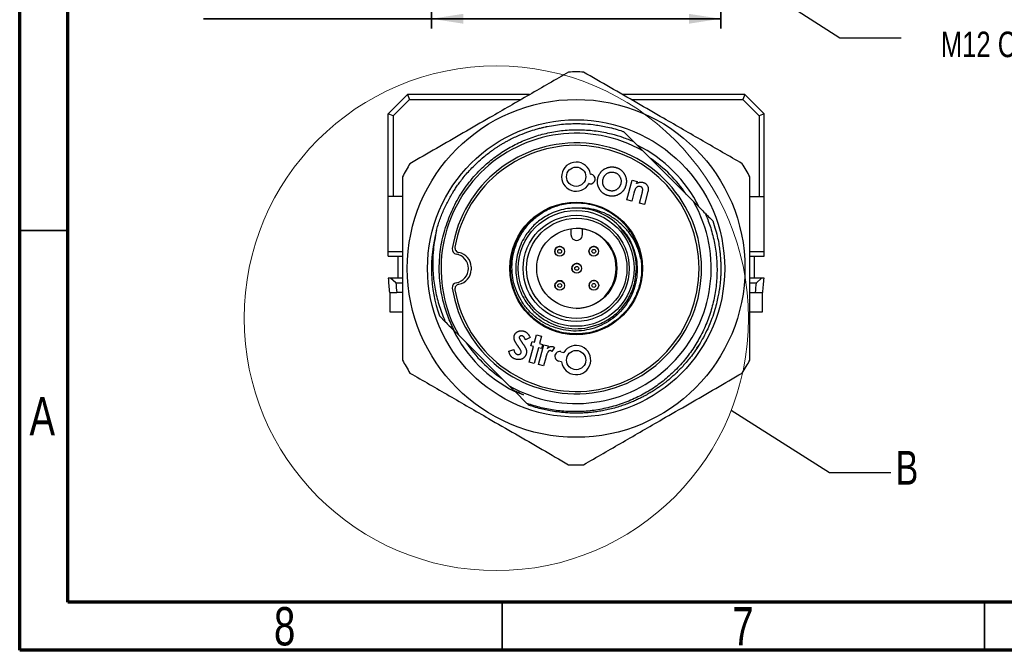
# Model space of a CAD drawing. Header units: millimetres. Extents: x 15 to 415, y 5 to 292.
# Tile 1 of 34: x 15 to 117, y 5 to 70. Entities that reach past the tile are written whole.
import ezdxf

# ---------------------------------------------------------------- set-up
doc = ezdxf.new("R2010")
doc.units = ezdxf.units.MM
doc.layers.add('THICCC', color=7, linetype='Continuous', lineweight=35)
doc.styles.add('SLDTEXTSTYLE0', font='TXT', dxfattribs={"width": 0.75})
doc.styles.add('SLDTEXTSTYLE4', font='TXT', dxfattribs={"width": 0.694444})
doc.styles.add('SLDTEXTSTYLE5', font='TXT', dxfattribs={"width": 0.7})
doc.dimstyles.new('SLDDIMSTYLE0', dxfattribs={"dimtxt": 2.645833, "dimasz": 3.302, "dimexe": 0, "dimexo": 0.0625, "dimgap": 0.661458, "dimtad": 1, "dimrnd": 1e-09, "dimzin": 12, "dimdsep": 46, "dimtxsty": 'SLDTEXTSTYLE0', "dimsah": 1, "dimcen": 0.09, "dimadec": 0, "dimazin": 3, "dimtfac": 1, "dimtofl": 0, "dimtmove": 0, "dimatfit": 3, "dimfxl": 1, "dimfrac": 2, "dimtolj": 1, "dimtzin": 12, "dimarcsym": 0})
doc.dimstyles.new('SLDDIMSTYLE6', dxfattribs={"dimtxt": 0.18, "dimasz": 3.302, "dimexe": 0, "dimexo": 0.0625, "dimgap": 0, "dimtad": 0, "dimtih": 1, "dimtoh": 1, "dimdec": 0, "dimrnd": 1e-09, "dimzin": 0, "dimdsep": 46, "dimtxsty": 'Standard', "dimsah": 1, "dimcen": 0.09, "dimadec": 0, "dimazin": 0, "dimtfac": 3.302, "dimtdec": 0, "dimtofl": 0, "dimtmove": 0, "dimatfit": 3, "dimfxl": 1, "dimfrac": 2, "dimtolj": 1, "dimtzin": 0, "dimarcsym": 0})
doc.dimstyles.new('SLDDIMSTYLE9', dxfattribs={"dimtxt": 0.18, "dimasz": 3.302, "dimexe": 0, "dimexo": 0.0625, "dimgap": 0, "dimtad": 0, "dimtih": 1, "dimtoh": 1, "dimdec": 0, "dimrnd": 1e-09, "dimzin": 0, "dimdsep": 46, "dimtxsty": 'Standard', "dimblk1": 'NONE', "dimblk2": 'NONE', "dimsah": 1, "dimcen": 0.09, "dimadec": 0, "dimazin": 0, "dimtfac": 3.302, "dimtdec": 0, "dimtofl": 0, "dimtmove": 0, "dimatfit": 3, "dimldrblk": 'NONE', "dimfxl": 1, "dimfrac": 2, "dimtolj": 1, "dimtzin": 0, "dimarcsym": 0})

# ---------------------------------------------------------------- blocks, each defined once
blk = doc.blocks.new('_D_8')
at = {"layer": 'THICCC'}
for p, q in [((57.67, 92.07), (57.67, 69.42)), ((87.67, 92.75), (87.67, 69.42)), ((57.67, 70.42), (34.04, 70.42)), ((57.67, 70.42), (87.67, 70.42))]:
    blk.add_line(p, q, dxfattribs=at)
for points in [[(57.67, 70.42), (60.98, 69.91), (60.98, 70.93)], [(87.67, 70.42), (84.37, 70.93), (84.37, 69.91)]]:
    blk.add_solid(points, dxfattribs=at)
at = {"layer": 'THICCC', "insert": (34.04, 73.83), "char_height": 2.646, "attachment_point": 1, "style": 'SLDTEXTSTYLE4'}
blk.add_mtext('M30 x 1.5', dxfattribs=at)
blk = doc.blocks.new('SW_NOTE_0_1')
at = {"layer": 'THICCC', "color": 0, "attachment_point": 2}
for s, insert, char_height, style in [('M12 CONNECTOR', (15.61, 0.66), 2.6458, 'SLDTEXTSTYLE0'), ('5 PIN', (16.4, -3.86), 2.646, 'SLDTEXTSTYLE5')]:
    blk.add_mtext(s, dxfattribs=dict(at, insert=insert, char_height=char_height, style=style))
blk = doc.blocks.new('_None')

msp = doc.modelspace()

# ---------------------------------------------------------------- linework, layer by layer
at = {"color": 7, "linetype": 'Continuous', "lineweight": 70}
for p, q in [((15, 5), (15, 292)), ((20, 10), (20, 287)), ((410, 10), (20, 10)), ((415, 5), (15, 5))]:
    msp.add_line(p, q, dxfattribs=at)
at = {"color": 7, "linetype": 'Continuous', "lineweight": 25}
for p, q in [((53.199, 60.562), (55.199, 62.562)), ((55.199, 62.562), (55.406, 62.062)), ((67.85, 62.562), (55.199, 62.562)), ((90.148, 62.562), (77.497, 62.562)), ((90.148, 62.562), (89.941, 62.062)), ((92.148, 60.562), (90.148, 62.562)), ((55.406, 62.062), (53.699, 60.355)), ((55.406, 62.062), (66.984, 62.062)), ((78.363, 62.062), (89.941, 62.062)), ((89.941, 62.062), (91.648, 60.355)), ((53.199, 51.996), (53.199, 60.562)), ((53.699, 60.355), (53.199, 60.562)), ((53.699, 60.355), (53.699, 51.996)), ((92.148, 60.562), (91.648, 60.355)), ((91.648, 60.355), (91.648, 51.996)), ((92.148, 51.996), (92.148, 60.562)), ((78.615, 57.712), (79.597, 56.73)), ((79.597, 56.73), (84.842, 51.486)), ((74.16, 54.327), (74.234, 54.315)), ((74.074, 53.328), (74, 53.34)), ((77.92, 51.656), (78.472, 53.718)), ((78.472, 53.718), (78.987, 53.58)), ((78.987, 53.58), (78.931, 53.369)), ((78.657, 52.346), (78.435, 51.518)), ((79.236, 51.303), (79.478, 52.207)), ((80.113, 52.529), (79.748, 51.166)), ((53.699, 51.996), (53.199, 51.996)), ((53.199, 46.312), (53.199, 51.996)), ((54.674, 51.996), (53.699, 51.996)), ((78.435, 51.518), (77.92, 51.656)), ((79.748, 51.166), (79.236, 51.303)), ((90.674, 51.996), (91.648, 51.996)), ((91.648, 51.996), (92.148, 51.996)), ((92.148, 46.312), (92.148, 51.996)), ((72.131, 48.667), (72.132, 48.06)), ((72.131, 48.667), (72.132, 48.06)), ((72.132, 48.06), (72.132, 48.06)), ((73.332, 48.063), (73.331, 48.659)), ((77.972, 47.878), (77.093, 48.981)), ((78.279, 48.368), (78.087, 48.662)), ((72.215, 47.757), (72.215, 47.757)), ((77.221, 47.201), (77.221, 47.201)), ((53.199, 46.312), (54.674, 46.312)), ((53.199, 45.812), (53.199, 46.312)), ((70.538, 46.071), (70.538, 46.071)), ((71.399, 46.579), (71.399, 46.579)), ((74.073, 46.08), (74.073, 46.08)), ((74.935, 46.588), (74.935, 46.588)), ((90.674, 46.312), (92.148, 46.312)), ((92.148, 45.812), (92.148, 46.312)), ((53.199, 45.812), (54.674, 45.812)), ((54.199, 45.812), (54.199, 43.562)), ((90.674, 45.812), (92.148, 45.812)), ((91.148, 43.562), (91.148, 45.812)), ((61.778, 44.715), (61.778, 44.409)), ((72.31, 44.308), (72.31, 44.308)), ((73.172, 44.816), (73.172, 44.816)), ((78.803, 43.342), (78.924, 44.562)), ((53.45, 43.562), (53.199, 43.562)), ((53.984, 43.062), (53.45, 43.562)), ((54.674, 43.562), (53.45, 43.562)), ((53.984, 43.062), (54.674, 43.062)), ((71.408, 43.043), (71.408, 43.043)), ((74.944, 43.052), (74.944, 43.052)), ((91.898, 43.562), (90.674, 43.562)), ((90.674, 43.062), (91.363, 43.062)), ((91.898, 43.562), (91.363, 43.062)), ((92.148, 43.562), (91.898, 43.562)), ((53.334, 42.062), (54.091, 42.062)), ((53.349, 42.062), (53.349, 40.062)), ((54.674, 42.062), (54.091, 42.062)), ((68.26, 41.922), (68.26, 41.922)), ((70.547, 42.536), (70.547, 42.536)), ((74.082, 42.545), (74.082, 42.545)), ((90.674, 42.062), (91.256, 42.062)), ((91.256, 42.062), (92.013, 42.062)), ((91.998, 40.062), (91.998, 42.062)), ((53.349, 40.062), (54.672, 40.062)), ((90.684, 40.062), (91.998, 40.062)), ((58.504, 39.639), (59.137, 39.007)), ((69.302, 39.299), (69.404, 39.235)), ((73.893, 38.432), (75.065, 38.788)), ((60.041, 38.102), (60.506, 37.638)), ((60.506, 37.638), (65.75, 32.394)), ((67.901, 37.412), (67.415, 37.171)), ((67.986, 36.54), (68.105, 36.985)), ((68.105, 36.985), (68.371, 36.914)), ((68.371, 36.914), (68.574, 37.674)), ((68.574, 37.674), (69.089, 37.536)), ((69.089, 37.536), (68.886, 36.776)), ((68.886, 36.776), (69.193, 36.694)), ((65.697, 35.994), (66.214, 36.144)), ((67.819, 34.853), (68.252, 36.469)), ((68.252, 36.469), (67.986, 36.54)), ((68.767, 36.331), (68.334, 34.715)), ((69.074, 36.248), (68.767, 36.331)), ((68.788, 34.593), (69.34, 36.654)), ((69.193, 36.694), (69.074, 36.248)), ((69.34, 36.654), (69.783, 36.536)), ((69.783, 36.536), (69.714, 36.276)), ((70.447, 36.358), (70.166, 35.956)), ((71.077, 35.935), (71.394, 35.864)), ((68.334, 34.715), (67.819, 34.853)), ((69.525, 35.289), (69.301, 34.456)), ((69.55, 35.39), (69.525, 35.289)), ((71.174, 34.888), (70.856, 34.96)), ((69.301, 34.456), (68.788, 34.593)), ((66.214, 31.929), (66.305, 31.839)), ((66.305, 31.839), (67.577, 30.567)), ((66.305, 31.839), (67.212, 31.467)), ((67.621, 30.522), (67.751, 30.393))]:
    msp.add_line(p, q, dxfattribs=at)
at = {"color": 7, "linetype": 'Continuous', "lineweight": 35}
for p, q in [((20, 48.5), (15, 48.5)), ((65, 10), (65, 5)), ((115, 10), (115, 5))]:
    msp.add_line(p, q, dxfattribs=at)
at = {"color": 7, "linetype": 'Continuous', "lineweight": 25, "flags": 128}
msp.add_lwpolyline([(72.132, 48.06), (72.178, 47.831), (72.215, 47.757)], dxfattribs=at)
at = {"color": 7, "linetype": 'Continuous', "lineweight": 18}
msp.add_circle((64.404, 39.396), 26.143, dxfattribs=at)
at = {"color": 7, "linetype": 'Continuous', "lineweight": 25}
for centre, radius in [((72.674, 44.562), 17.5), ((72.674, 44.562), 15.4), ((72.674, 54.062), 1), ((72.674, 44.562), 6.875), ((72.674, 44.562), 6), ((72.674, 44.562), 5.5), ((72.741, 44.562), 5.2), ((72.741, 44.562), 4.15), ((70.969, 46.325), 0.5), ((70.969, 46.325), 0.2), ((74.504, 46.334), 0.5), ((74.504, 46.334), 0.2), ((72.741, 44.562), 0.5), ((72.741, 44.562), 0.2), ((70.977, 42.79), 0.5), ((70.977, 42.79), 0.2), ((74.513, 42.798), 0.5), ((74.513, 42.798), 0.2), ((72.674, 35.062), 1)]:
    msp.add_circle(centre, radius, dxfattribs=at)
for centre, radius, start, end in [((72.674, 44.562), 20.35, 87.80738, 92.19262), ((72.674, 44.562), 14, 60.35889, 209.64111), ((72.674, 44.562), 13, 189.08723, 170.91277), ((72.674, 44.562), 12.75, 189.9896, 170.0104), ((72.674, 44.562), 14.25, 26.46428, 63.6366), ((72.674, 44.562), 20.35, 147.80738, 152.19262), ((72.674, 54.062), 1.51, 10.12068, 331.44643), ((72.674, 44.562), 13.75, 34.0575, 55.9425), ((72.674, 44.562), 20.35, 27.80738, 32.19262), ((74.154, 53.822), 0.5, 260.78355, 80.78355), ((72.674, 44.562), 14, 240.35889, 29.64111), ((72.674, 44.562), 6.25, 45, 90), ((72.674, 44.562), 15, 164.82837, 199.15807), ((72.732, 48.062), 0.6, 180.14307, 0.14311), ((72.674, 44.562), 4.15, 270, 89.56043), ((60.33, 46.536), 0.5, 170.91277, 260.7914), ((60.609, 46.687), 0.5, 170.0104, 260.45219), ((60.01, 44.562), 1.5, 279.2086, 80.7914), ((60.278, 44.715), 1.5, 0, 80.45219), ((70.969, 46.325), 0.5, 135.14308, 210.50427), ((70.969, 46.325), 0.5, 30.50427, 135.14308), ((74.504, 46.334), 0.5, 135.14308, 210.50427), ((74.504, 46.334), 0.5, 30.50427, 135.14308), ((72.741, 44.562), 0.5, 135.14308, 210.50427), ((72.741, 44.562), 0.5, 30.50427, 135.14308), ((60.278, 44.409), 1.5, 279.54781, 0), ((72.674, 44.562), 19.5, 182.93953, 187.36589), ((72.674, 44.562), 18.75, 184.58857, 187.66226), ((60.33, 42.588), 0.5, 99.2086, 189.08723), ((60.609, 42.437), 0.5, 99.54781, 189.9896), ((70.977, 42.79), 0.5, 135.14308, 210.50427), ((70.977, 42.79), 0.5, 30.50427, 135.14308), ((74.513, 42.798), 0.5, 135.14308, 210.50427), ((74.513, 42.798), 0.5, 30.50427, 135.14308), ((72.674, 44.562), 18.75, 352.33774, 355.41143), ((72.674, 44.562), 19.5, 352.63411, 357.06047), ((72.674, 44.562), 14.25, 206.73311, 243.27926), ((72.674, 44.562), 13.75, 214.0575, 235.9425), ((70.967, 35.448), 0.5, 77.25877, 257.25877), ((72.674, 35.062), 1.51, 186.5959, 147.92165), ((80.935, 39.209), 5.157, 325.54253, 328.6166), ((72.674, 44.562), 20.35, 207.80738, 212.19262), ((72.674, 44.562), 20.35, 327.80738, 332.19262), ((72.674, 44.562), 20.35, 267.80738, 272.19262)]:
    msp.add_arc(centre, radius, start, end, dxfattribs=at)
for points, knots in [([(71.895, 64.897), (70.54, 64.115), (67.831, 62.55), (64.181, 60.443), (60.971, 58.59), (58.205, 56.993), (56.37, 55.933), (55.452, 55.404)], [0, 0, 0, 0, 0.2479533, 0.4958454, 0.6638497, 0.8319511, 1, 1, 1, 1]), ([(89.895, 55.404), (88.54, 56.186), (85.831, 57.75), (82.181, 59.858), (78.971, 61.711), (76.205, 63.307), (74.37, 64.367), (73.452, 64.897)], [0, 0, 0, 0, 0.2479533, 0.4958454, 0.6638497, 0.8319511, 1, 1, 1, 1]), ([(58.196, 48.488), (58.251, 48.679), (58.359, 49.062), (58.551, 49.627), (58.763, 50.185), (58.998, 50.734), (59.254, 51.273), (59.532, 51.802), (59.801, 52.267), (60.063, 52.689), (60.326, 53.083), (60.634, 53.514), (60.991, 53.977), (61.403, 54.468), (61.874, 54.981), (62.452, 55.551), (63.167, 56.181), (63.809, 56.67), (64.291, 57.002), (64.561, 57.18), (64.842, 57.357), (65.135, 57.531), (65.44, 57.704), (66.003, 58.006), (66.78, 58.37), (67.718, 58.729), (68.439, 58.956), (68.958, 59.096), (69.297, 59.178), (69.512, 59.225), (69.622, 59.248), (69.659, 59.256), (69.67, 59.258), (69.674, 59.259), (69.676, 59.259), (69.677, 59.259), (69.677, 59.259), (69.677, 59.259), (69.677, 59.26), (69.677, 59.26), (69.966, 59.318), (70.532, 59.416), (71.362, 59.512), (72.121, 59.557), (72.781, 59.565), (73.541, 59.544), (74.525, 59.464), (75.848, 59.246), (76.896, 58.969), (77.497, 58.765), (77.596, 58.731)], [0, 0, 0, 0, 0.0242576, 0.0485152, 0.07277282, 0.09703044, 0.12128807, 0.14554571, 0.16980336, 0.18682121, 0.20609241, 0.22761691, 0.25139464, 0.27742551, 0.30570944, 0.33624633, 0.37638868, 0.42181935, 0.43459481, 0.44773322, 0.46123458, 0.47509889, 0.48932614, 0.50391634, 0.55304995, 0.59384403, 0.62629666, 0.64516171, 0.659333, 0.66881032, 0.67206725, 0.67303394, 0.673369, 0.67349895, 0.67355274, 0.67357575, 0.67358575, 0.67359013, 0.67359205, 0.67359289, 0.67359355, 0.7095588, 0.74351238, 0.7754542, 0.80224618, 0.82391348, 0.86816415, 0.92258939, 0.9871854, 1, 1, 1, 1]), ([(59.579, 50.024), (59.854, 50.631), (60.406, 51.852), (61.555, 53.514), (62.817, 54.909), (64.144, 56.036), (65.469, 56.931), (66.888, 57.676), (68.388, 58.256), (69.946, 58.667), (71.54, 58.902), (73.15, 58.953), (74.756, 58.827), (76.207, 58.547), (77.496, 58.171), (78.242, 57.865), (78.615, 57.712)], [0, 0, 0, 0, 0.0872674, 0.1754268, 0.2635877, 0.3332512, 0.4031334, 0.472797, 0.542996, 0.6134189, 0.6836179, 0.7537986, 0.8242016, 0.8943853, 0.9471926, 1, 1, 1, 1]), ([(77.596, 58.731), (77.829, 58.498), (78.153, 58.174), (78.48, 57.847), (78.572, 57.756)], [0, 0, 0, 0, 0.7189802, 1, 1, 1, 1]), ([(74.934, 53.951), (74.936, 53.957), (74.945, 53.989), (74.959, 54.034), (74.976, 54.084), (74.994, 54.134), (75.02, 54.196), (75.055, 54.268), (75.107, 54.361), (75.166, 54.451), (75.232, 54.534), (75.285, 54.594), (75.359, 54.671), (75.44, 54.741), (75.526, 54.805), (75.593, 54.849), (75.685, 54.903), (75.782, 54.949), (75.869, 54.983), (75.932, 55.004), (75.983, 55.02), (76.035, 55.033), (76.086, 55.045), (76.152, 55.058), (76.231, 55.068), (76.338, 55.077), (76.445, 55.078), (76.551, 55.068), (76.629, 55.058), (76.705, 55.043), (76.755, 55.031), (76.779, 55.025)], [0, 0, 0, 0, 0.0084257, 0.0421311, 0.058984, 0.0758369, 0.1095514, 0.1432652, 0.1769835, 0.2444648, 0.278187, 0.3119007, 0.3456127, 0.4131304, 0.4468407, 0.4805572, 0.5142749, 0.581785, 0.6154968, 0.6323501, 0.6660647, 0.6829171, 0.6997698, 0.7334859, 0.7672004, 0.800915, 0.8684157, 0.902134, 0.9358466, 0.967887, 1, 1, 1, 1]), ([(75.466, 53.798), (75.468, 53.805), (75.478, 53.837), (75.491, 53.881), (75.51, 53.932), (75.53, 53.981), (75.559, 54.041), (75.599, 54.111), (75.658, 54.196), (75.726, 54.271), (75.802, 54.337), (75.882, 54.396), (75.969, 54.446), (76.061, 54.485), (76.132, 54.509), (76.205, 54.527), (76.302, 54.541), (76.398, 54.545), (76.518, 54.534), (76.588, 54.518), (76.635, 54.507)], [0, 0, 0, 0, 0.0130918, 0.0654658, 0.0916538, 0.1178423, 0.1702524, 0.222657, 0.2750717, 0.3732587, 0.422217, 0.4711769, 0.5692853, 0.6182422, 0.6672015, 0.7161738, 0.7651328, 0.8589575, 0.9057471, 1, 1, 1, 1]), ([(76.635, 54.507), (76.641, 54.505), (76.673, 54.495), (76.752, 54.471), (76.843, 54.428), (76.926, 54.377), (77.005, 54.318), (77.075, 54.25), (77.136, 54.173), (77.192, 54.093), (77.239, 54.007), (77.276, 53.917), (77.307, 53.824), (77.327, 53.729), (77.335, 53.631), (77.335, 53.541), (77.328, 53.455), (77.312, 53.373), (77.302, 53.332), (77.297, 53.312)], [0, 0, 0, 0, 0.0131441, 0.0657325, 0.1623946, 0.2105973, 0.2588061, 0.3551372, 0.4031748, 0.4512006, 0.5474102, 0.5954445, 0.6434709, 0.739747, 0.7877865, 0.8358191, 0.9173281, 0.9586034, 1, 1, 1, 1]), ([(76.779, 55.025), (76.786, 55.023), (76.818, 55.013), (76.875, 54.996), (76.951, 54.969), (77.024, 54.938), (77.096, 54.902), (77.166, 54.863), (77.233, 54.82), (77.287, 54.781), (77.34, 54.739), (77.39, 54.695), (77.447, 54.639), (77.501, 54.58), (77.552, 54.518), (77.591, 54.464), (77.628, 54.409), (77.664, 54.353), (77.704, 54.283), (77.74, 54.212), (77.773, 54.139), (77.802, 54.064), (77.826, 53.988), (77.843, 53.923), (77.858, 53.858), (77.869, 53.793), (77.879, 53.713), (77.884, 53.633), (77.884, 53.553), (77.881, 53.486), (77.875, 53.42), (77.867, 53.354), (77.851, 53.264), (77.836, 53.202), (77.827, 53.166)], [0, 0, 0, 0, 0.0084283, 0.0421431, 0.0758688, 0.1095978, 0.1433243, 0.1770494, 0.2107742, 0.2445032, 0.2613621, 0.2950904, 0.3288144, 0.3625405, 0.396268, 0.4299917, 0.4468493, 0.4805708, 0.5142925, 0.5480157, 0.5817408, 0.6154661, 0.6491916, 0.6829175, 0.6997757, 0.7335016, 0.7672275, 0.8009542, 0.8346812, 0.8684054, 0.8852632, 0.9189881, 0.9527159, 1, 1, 1, 1]), ([(54.674, 54.055), (54.674, 52.491), (54.674, 49.362), (54.674, 45.147), (54.674, 41.441), (54.674, 38.248), (54.674, 36.128), (54.674, 35.069)], [0, 0, 0, 0, 0.24795333, 0.49584542, 0.66384967, 0.83195105, 1, 1, 1, 1]), ([(75.999, 52.096), (75.992, 52.098), (75.96, 52.107), (75.903, 52.124), (75.827, 52.15), (75.753, 52.181), (75.681, 52.215), (75.61, 52.253), (75.542, 52.295), (75.476, 52.341), (75.413, 52.39), (75.353, 52.443), (75.296, 52.499), (75.251, 52.549), (75.209, 52.601), (75.169, 52.654), (75.124, 52.72), (75.083, 52.789), (75.045, 52.859), (75.011, 52.932), (74.98, 53.005), (74.957, 53.068), (74.937, 53.132), (74.92, 53.196), (74.903, 53.274), (74.89, 53.354), (74.883, 53.42), (74.879, 53.486), (74.878, 53.553), (74.88, 53.633), (74.887, 53.713), (74.899, 53.793), (74.915, 53.872), (74.928, 53.924), (74.934, 53.951)], [0, 0, 0, 0, 0.0083928, 0.0419653, 0.0755458, 0.1091305, 0.1427132, 0.1762965, 0.2098816, 0.243466, 0.2770493, 0.3106349, 0.3442225, 0.3778082, 0.3945954, 0.4281791, 0.461762, 0.4953436, 0.5289243, 0.5625052, 0.5960867, 0.6296694, 0.6464566, 0.6800398, 0.7136227, 0.7472059, 0.7807898, 0.797577, 0.8311616, 0.8647453, 0.8983282, 0.9319124, 0.9659335, 1, 1, 1, 1]), ([(75.601, 52.978), (75.597, 52.984), (75.578, 53.011), (75.553, 53.05), (75.527, 53.097), (75.503, 53.145), (75.483, 53.194), (75.465, 53.244), (75.45, 53.296), (75.439, 53.348), (75.432, 53.401), (75.428, 53.441), (75.426, 53.494), (75.427, 53.548), (75.431, 53.614), (75.438, 53.667), (75.45, 53.733), (75.46, 53.772), (75.466, 53.798)], [0, 0, 0, 0, 0.0232166, 0.116109, 0.1625588, 0.2090058, 0.3019563, 0.3484012, 0.3948476, 0.4878199, 0.5342658, 0.5807106, 0.6271545, 0.7200945, 0.7665351, 0.8594754, 0.9059185, 1, 1, 1, 1]), ([(77.827, 53.166), (77.825, 53.159), (77.816, 53.127), (77.799, 53.07), (77.772, 52.994), (77.742, 52.92), (77.707, 52.848), (77.669, 52.778), (77.627, 52.709), (77.582, 52.644), (77.532, 52.581), (77.488, 52.53), (77.442, 52.482), (77.394, 52.436), (77.333, 52.384), (77.27, 52.335), (77.204, 52.29), (77.136, 52.248), (77.077, 52.215), (77.018, 52.185), (76.957, 52.157), (76.883, 52.128), (76.807, 52.102), (76.743, 52.084), (76.678, 52.069), (76.612, 52.057), (76.533, 52.047), (76.453, 52.041), (76.386, 52.041), (76.319, 52.043), (76.253, 52.048), (76.173, 52.058), (76.089, 52.074), (76.031, 52.088), (75.999, 52.096)], [0, 0, 0, 0, 0.0084762, 0.0423827, 0.0762984, 0.1102173, 0.1441329, 0.1780491, 0.2119671, 0.2458859, 0.2798051, 0.3137241, 0.3306782, 0.3645961, 0.3985129, 0.43243, 0.4663471, 0.5002622, 0.5341763, 0.5511301, 0.5850463, 0.6189628, 0.6528796, 0.6867991, 0.7037537, 0.7376731, 0.77159, 0.8055089, 0.8394298, 0.8563839, 0.8903001, 0.9242181, 0.9581376, 1, 1, 1, 1]), ([(77.297, 53.312), (77.295, 53.305), (77.286, 53.273), (77.268, 53.216), (77.238, 53.141), (77.203, 53.07), (77.161, 53.001), (77.114, 52.936), (77.046, 52.857), (76.968, 52.788), (76.884, 52.73), (76.818, 52.691), (76.729, 52.646), (76.636, 52.611), (76.54, 52.589), (76.467, 52.579), (76.375, 52.574), (76.264, 52.58), (76.179, 52.6), (76.136, 52.61)], [0, 0, 0, 0, 0.0132369, 0.066195, 0.1191898, 0.1721781, 0.2251705, 0.2781686, 0.3311653, 0.4326531, 0.4832425, 0.5338376, 0.5844264, 0.6818031, 0.7303925, 0.7789652, 0.8275511, 0.9129459, 1, 1, 1, 1]), ([(78.931, 53.369), (78.938, 53.372), (78.968, 53.386), (79.011, 53.405), (79.06, 53.424), (79.11, 53.442), (79.174, 53.463), (79.252, 53.482), (79.331, 53.493), (79.411, 53.496), (79.506, 53.493), (79.573, 53.478), (79.614, 53.469)], [0, 0, 0, 0, 0.0283754, 0.1418859, 0.1986428, 0.2553993, 0.3689417, 0.4825418, 0.596185, 0.7098067, 0.823439, 1, 1, 1, 1]), ([(79.614, 53.469), (79.62, 53.467), (79.652, 53.458), (79.709, 53.439), (79.782, 53.405), (79.851, 53.365), (79.915, 53.316), (79.975, 53.258), (80.03, 53.191), (80.061, 53.14), (80.077, 53.115)], [0, 0, 0, 0, 0.0333727, 0.1669799, 0.3006267, 0.4343522, 0.5680302, 0.7017562, 0.849909, 1, 1, 1, 1]), ([(80.077, 53.115), (80.08, 53.109), (80.096, 53.079), (80.121, 53.025), (80.142, 52.947), (80.153, 52.867), (80.154, 52.787), (80.149, 52.707), (80.136, 52.621), (80.121, 52.562), (80.113, 52.529)], [0, 0, 0, 0, 0.0332012, 0.1662111, 0.2993676, 0.4324159, 0.5654434, 0.6983462, 0.8312734, 1, 1, 1, 1]), ([(90.674, 35.069), (90.674, 36.633), (90.674, 39.761), (90.674, 43.976), (90.674, 47.682), (90.674, 50.876), (90.674, 52.996), (90.674, 54.055)], [0, 0, 0, 0, 0.2479533, 0.4958454, 0.6638497, 0.8319511, 1, 1, 1, 1]), ([(76.136, 52.61), (76.13, 52.612), (76.098, 52.621), (76.04, 52.639), (75.967, 52.67), (75.896, 52.707), (75.828, 52.751), (75.764, 52.799), (75.685, 52.872), (75.635, 52.935), (75.601, 52.978)], [0, 0, 0, 0, 0.0301719, 0.150907, 0.271719, 0.3925125, 0.5133053, 0.6341028, 0.7549057, 1, 1, 1, 1]), ([(78.792, 52.759), (78.789, 52.753), (78.774, 52.723), (78.757, 52.679), (78.74, 52.629), (78.724, 52.578), (78.703, 52.512), (78.68, 52.43), (78.665, 52.374), (78.657, 52.346)], [0, 0, 0, 0, 0.0459823, 0.2302792, 0.3222578, 0.4142211, 0.5981675, 0.7990685, 1, 1, 1, 1]), ([(79.324, 53.041), (79.318, 53.042), (79.285, 53.049), (79.211, 53.061), (79.122, 53.049), (79.044, 53.019), (78.99, 52.988), (78.931, 52.944), (78.859, 52.871), (78.817, 52.801), (78.792, 52.759)], [0, 0, 0, 0, 0.03061123, 0.15332471, 0.34223469, 0.43743473, 0.53258161, 0.62771745, 0.77358506, 1, 1, 1, 1]), ([(79.478, 52.207), (79.48, 52.214), (79.489, 52.246), (79.504, 52.304), (79.523, 52.382), (79.541, 52.46), (79.557, 52.538), (79.571, 52.617), (79.579, 52.692), (79.575, 52.76), (79.565, 52.818), (79.545, 52.869), (79.519, 52.914), (79.487, 52.953), (79.449, 52.984), (79.397, 53.017), (79.353, 53.032), (79.324, 53.041)], [0, 0, 0, 0, 0.0207356, 0.1036792, 0.1866249, 0.2695696, 0.3525164, 0.43549, 0.5185243, 0.5859005, 0.6476338, 0.7017898, 0.7559379, 0.8068079, 0.8573976, 0.9079342, 1, 1, 1, 1]), ([(79.401, 45.49), (79.431, 45.181), (79.503, 44.434), (79.376, 43.232), (78.99, 41.946), (78.354, 40.761), (77.506, 39.729), (76.475, 38.881), (75.29, 38.246), (74.003, 37.857), (72.674, 37.728), (71.344, 37.857), (70.058, 38.246), (68.873, 38.881), (67.841, 39.729), (66.993, 40.761), (66.358, 41.946), (65.969, 43.233), (65.839, 44.562), (65.969, 45.891), (66.358, 47.178), (66.993, 48.362), (67.84, 49.396), (68.875, 50.235), (69.858, 50.798), (70.515, 50.976), (70.739, 51.037)], [0, 0, 0, 0, 0.03010401, 0.07275096, 0.11623436, 0.15971776, 0.20236471, 0.24501166, 0.28849506, 0.33197845, 0.37462541, 0.41727236, 0.46075575, 0.50423915, 0.5468861, 0.58953305, 0.63301645, 0.67649985, 0.7191468, 0.76179375, 0.80527715, 0.84876054, 0.8914075, 0.93405445, 0.97753784, 1, 1, 1, 1]), ([(77.093, 48.981), (77.394, 48.651), (77.935, 48.06), (78.483, 47.037), (78.837, 46.034), (79.011, 44.983), (79.01, 43.917), (78.829, 42.866), (78.477, 41.854), (77.956, 40.914), (77.286, 40.07), (76.481, 39.353), (75.567, 38.773), (74.564, 38.356), (73.501, 38.108), (72.412, 38.046), (71.325, 38.163), (70.27, 38.463), (69.274, 38.934), (68.372, 39.57), (67.585, 40.347), (66.94, 41.247), (66.449, 42.244), (66.134, 43.313), (65.999, 44.423), (66.055, 45.54), (66.293, 46.636), (66.715, 47.681), (67.306, 48.645), (68.053, 49.494), (68.931, 50.213), (69.921, 50.77), (70.873, 51.126), (71.495, 51.242), (71.745, 51.289)], [0, 0, 0, 0, 0.0382468, 0.0685951, 0.0989436, 0.1292968, 0.1596524, 0.1901016, 0.2205507, 0.251279, 0.2820073, 0.3127322, 0.3434577, 0.3745568, 0.4056559, 0.4367582, 0.4678629, 0.4992068, 0.5305509, 0.5620507, 0.5935529, 0.625139, 0.6567251, 0.688601, 0.7204768, 0.7523501, 0.7842241, 0.8164594, 0.8486947, 0.8809442, 0.913196, 0.9456797, 0.9781636, 1, 1, 1, 1]), ([(71.745, 51.289), (71.911, 51.308), (72.409, 51.366), (73.252, 51.353), (74.253, 51.193), (75.259, 50.872), (76.237, 50.38), (77.151, 49.71), (77.942, 48.898), (78.583, 47.966), (79.129, 46.835), (79.303, 45.977), (79.401, 45.49)], [0, 0, 0, 0, 0.0469571, 0.1410644, 0.2362358, 0.3314071, 0.4372581, 0.5431092, 0.6489602, 0.7548112, 0.8606622, 1, 1, 1, 1]), ([(84.842, 51.486), (84.929, 51.398), (85.335, 50.992), (85.732, 50.595), (86.043, 50.285)], [0, 0, 0, 0, 0.216116, 1, 1, 1, 1]), ([(60.041, 38.102), (59.804, 38.608), (59.326, 39.626), (58.894, 41.086), (58.632, 42.413), (58.501, 43.598), (58.47, 44.801), (58.561, 46.293), (58.858, 48.066), (59.337, 49.366), (59.579, 50.024)], [0, 0, 0, 0, 0.13598816, 0.27391565, 0.3697378, 0.46555995, 0.56416594, 0.66277193, 0.82957332, 1, 1, 1, 1]), ([(86.043, 50.285), (86.224, 49.84), (86.61, 48.891), (87.004, 47.366), (87.247, 45.747), (87.306, 44.11), (87.178, 42.476), (86.871, 40.866), (86.388, 39.296), (85.726, 37.788), (84.899, 36.358), (83.919, 35.029), (82.793, 33.821), (81.54, 32.746), (80.174, 31.812), (78.707, 31.039), (77.161, 30.432), (75.555, 30), (73.91, 29.755), (72.246, 29.692), (70.623, 29.815), (69.056, 30.095), (68.07, 30.41), (67.577, 30.567)], [0, 0, 0, 0, 0.0420633, 0.0898152, 0.1377195, 0.1854723, 0.2332449, 0.2811674, 0.32894, 0.3770834, 0.4253804, 0.4735238, 0.5216551, 0.5699389, 0.6180722, 0.6665046, 0.7150907, 0.763523, 0.8120506, 0.8607332, 0.9092635, 0.9546318, 1, 1, 1, 1]), ([(79.401, 45.49), (79.291, 45.922), (79.088, 46.72), (78.524, 47.784), (77.847, 48.692), (77.02, 49.468), (76.084, 50.088), (75.063, 50.522), (73.921, 50.81), (73.114, 50.811), (72.674, 50.812)], [0, 0, 0, 0, 0.1425092, 0.2631274, 0.3837465, 0.5044149, 0.6250453, 0.7421113, 0.8591765, 1, 1, 1, 1]), ([(86.087, 50.241), (86.194, 50.133), (86.447, 49.88), (86.698, 49.629), (86.843, 49.484)], [0, 0, 0, 0, 0.4254616, 1, 1, 1, 1]), ([(86.843, 49.484), (86.945, 49.172), (87.137, 48.585), (87.339, 47.743), (87.478, 47.011), (87.561, 46.421), (87.614, 45.917), (87.651, 45.44), (87.673, 44.903), (87.676, 44.363), (87.659, 43.836), (87.626, 43.335), (87.575, 42.818), (87.504, 42.293), (87.406, 41.718), (87.263, 41.05), (87.049, 40.245), (86.738, 39.31), (86.34, 38.347), (85.885, 37.436), (85.424, 36.645), (84.966, 35.953), (84.524, 35.356), (84.143, 34.89), (83.821, 34.522), (83.546, 34.225), (83.263, 33.935), (82.972, 33.653), (82.676, 33.381), (82.339, 33.088), (82.057, 32.857), (81.828, 32.679), (81.69, 32.574), (81.544, 32.465), (81.389, 32.353), (81.224, 32.237), (81.063, 32.127), (80.88, 32.005), (80.651, 31.857), (80.333, 31.662), (79.982, 31.46), (79.613, 31.262), (79.244, 31.075), (78.829, 30.88), (78.367, 30.681), (77.858, 30.482), (77.281, 30.282), (76.659, 30.096), (76.018, 29.935), (75.405, 29.808), (74.823, 29.713), (74.273, 29.644), (73.755, 29.598), (73.088, 29.561), (72.289, 29.557), (71.38, 29.609), (70.567, 29.704), (69.85, 29.825), (68.913, 30.024), (68.231, 30.24), (67.751, 30.393)], [0, 0, 0, 0, 0.0293593, 0.0551245, 0.077295, 0.0958705, 0.1083227, 0.1225558, 0.1385697, 0.1563643, 0.1707502, 0.1856771, 0.2011448, 0.2171534, 0.2329607, 0.2532688, 0.2780773, 0.3073856, 0.3411928, 0.3710168, 0.3982701, 0.4229524, 0.4450634, 0.464603, 0.4766646, 0.4887261, 0.5007876, 0.5128491, 0.5249105, 0.5367154, 0.5526551, 0.5575133, 0.5626552, 0.5680808, 0.57379, 0.5797828, 0.5860593, 0.5912316, 0.5993641, 0.6104567, 0.6245092, 0.6355223, 0.6478509, 0.6614951, 0.6764548, 0.6927299, 0.7103205, 0.7310331, 0.7506951, 0.7693065, 0.7868674, 0.8033777, 0.8188374, 0.8332464, 0.8630662, 0.8901567, 0.9145175, 0.9361486, 0.9550497, 1, 1, 1, 1]), ([(58.196, 48.488), (58.071, 47.833), (57.868, 46.775), (57.797, 45.286), (57.835, 43.915), (58.028, 42.416), (58.42, 40.816), (58.83, 39.688), (59.096, 39.098), (59.137, 39.007)], [0, 0, 0, 0, 0.2057536, 0.3329932, 0.4602286, 0.6296567, 0.799625, 0.9690531, 1, 1, 1, 1]), ([(59.137, 39.007), (59.158, 38.986), (59.324, 38.819), (59.625, 38.519), (59.906, 38.237), (60.041, 38.102)], [0, 0, 0, 0, 0.0699253, 0.5536135, 1, 1, 1, 1]), ([(66.261, 37.577), (66.263, 37.583), (66.273, 37.615), (66.292, 37.672), (66.328, 37.744), (66.371, 37.812), (66.423, 37.873), (66.482, 37.928), (66.536, 37.968), (66.592, 38.003), (66.651, 38.034), (66.725, 38.065), (66.802, 38.088), (66.881, 38.103), (66.961, 38.11), (67.044, 38.107), (67.129, 38.098), (67.187, 38.084), (67.216, 38.077)], [0, 0, 0, 0, 0.0166864, 0.0834849, 0.1503479, 0.2172247, 0.284097, 0.350954, 0.4178063, 0.4511886, 0.5180117, 0.5848263, 0.6516757, 0.7185036, 0.7853471, 0.8521831, 0.9257419, 1, 1, 1, 1]), ([(67.216, 38.077), (67.222, 38.075), (67.254, 38.065), (67.299, 38.051), (67.348, 38.031), (67.396, 38.008), (67.443, 37.982), (67.488, 37.953), (67.531, 37.922), (67.572, 37.887), (67.621, 37.842), (67.657, 37.802), (67.7, 37.751), (67.739, 37.697), (67.783, 37.63), (67.817, 37.572), (67.858, 37.5), (67.882, 37.45), (67.901, 37.412)], [0, 0, 0, 0, 0.0202309, 0.1011809, 0.1416591, 0.1821345, 0.2631415, 0.3036138, 0.3440864, 0.4250865, 0.4655573, 0.5465789, 0.587044, 0.6680488, 0.748984, 0.8299298, 0.8724114, 1, 1, 1, 1]), ([(66.72, 36.408), (66.716, 36.413), (66.697, 36.441), (66.662, 36.489), (66.616, 36.555), (66.572, 36.621), (66.534, 36.677), (66.498, 36.733), (66.47, 36.778), (66.442, 36.823), (66.422, 36.858), (66.395, 36.904), (66.363, 36.962), (66.327, 37.034), (66.295, 37.108), (66.275, 37.171), (66.258, 37.236), (66.248, 37.288), (66.242, 37.341), (66.239, 37.395), (66.24, 37.448), (66.247, 37.514), (66.256, 37.552), (66.261, 37.577)], [0, 0, 0, 0, 0.0154125, 0.0770626, 0.1387137, 0.2003645, 0.2620151, 0.2928404, 0.3544944, 0.3853198, 0.4161452, 0.4469708, 0.5086289, 0.5702931, 0.6319844, 0.6936956, 0.7245264, 0.786233, 0.8170724, 0.8479049, 0.9096408, 0.9404851, 1, 1, 1, 1]), ([(66.786, 37.453), (66.785, 37.446), (66.779, 37.42), (66.777, 37.369), (66.791, 37.328), (66.798, 37.308)], [0, 0, 0, 0, 0.1351842, 0.5556184, 1, 1, 1, 1]), ([(67.072, 37.571), (67.066, 37.573), (67.033, 37.58), (66.972, 37.588), (66.892, 37.568), (66.832, 37.531), (66.798, 37.488), (66.79, 37.463), (66.786, 37.453)], [0, 0, 0, 0, 0.0585979, 0.2947194, 0.5326369, 0.7666389, 0.9037889, 1, 1, 1, 1]), ([(66.798, 37.308), (66.801, 37.302), (66.815, 37.271), (66.844, 37.218), (66.887, 37.151), (66.93, 37.083), (66.974, 37.017), (67.011, 36.961), (67.05, 36.904), (67.074, 36.869), (67.091, 36.845)], [0, 0, 0, 0, 0.0364852, 0.1825652, 0.3285556, 0.4744957, 0.6204397, 0.7663811, 0.8393514, 1, 1, 1, 1]), ([(67.415, 37.171), (67.413, 37.177), (67.4, 37.208), (67.377, 37.263), (67.341, 37.334), (67.298, 37.403), (67.249, 37.464), (67.194, 37.512), (67.136, 37.55), (67.094, 37.564), (67.072, 37.571)], [0, 0, 0, 0, 0.0365708, 0.182886, 0.3292805, 0.4757347, 0.6223778, 0.7577959, 0.8767424, 1, 1, 1, 1]), ([(67.091, 36.845), (67.095, 36.839), (67.114, 36.812), (67.164, 36.741), (67.217, 36.664), (67.269, 36.587), (67.299, 36.543), (67.336, 36.486), (67.357, 36.45), (67.372, 36.427)], [0, 0, 0, 0, 0.0396983, 0.1984919, 0.5160791, 0.5954762, 0.7542722, 0.8336702, 1, 1, 1, 1]), ([(66.432, 35.149), (66.425, 35.151), (66.393, 35.16), (66.336, 35.178), (66.261, 35.208), (66.19, 35.244), (66.121, 35.285), (66.067, 35.324), (66.016, 35.368), (65.968, 35.414), (65.916, 35.475), (65.877, 35.53), (65.843, 35.587), (65.811, 35.645), (65.778, 35.719), (65.751, 35.794), (65.721, 35.885), (65.706, 35.953), (65.697, 35.994)], [0, 0, 0, 0, 0.0168331, 0.0841853, 0.1515673, 0.2189579, 0.2863404, 0.3537432, 0.3874205, 0.454812, 0.5222279, 0.5896275, 0.6233015, 0.6906724, 0.7580581, 0.8254189, 0.8927659, 1, 1, 1, 1]), ([(66.214, 36.144), (66.216, 36.137), (66.224, 36.105), (66.24, 36.047), (66.267, 35.972), (66.3, 35.898), (66.34, 35.829), (66.386, 35.767), (66.439, 35.718), (66.501, 35.675), (66.55, 35.659), (66.577, 35.65)], [0, 0, 0, 0, 0.0310691, 0.1553654, 0.2797406, 0.404128, 0.5285963, 0.653182, 0.762523, 0.8642693, 1, 1, 1, 1]), ([(66.577, 35.65), (66.584, 35.649), (66.616, 35.641), (66.669, 35.634), (66.733, 35.638), (66.803, 35.654), (66.862, 35.683), (66.909, 35.722), (66.94, 35.756), (66.959, 35.794), (66.968, 35.821), (66.97, 35.827)], [0, 0, 0, 0, 0.041972, 0.2104027, 0.3325103, 0.4415205, 0.6613054, 0.7413077, 0.8213323, 0.955763, 1, 1, 1, 1]), ([(66.97, 35.827), (66.972, 35.834), (66.976, 35.853), (66.981, 35.89), (66.977, 35.966), (66.95, 36.048), (66.911, 36.118), (66.882, 36.169), (66.851, 36.218), (66.812, 36.276), (66.769, 36.34), (66.738, 36.383), (66.72, 36.408)], [0, 0, 0, 0, 0.0307126, 0.0922298, 0.1697282, 0.3775791, 0.4849394, 0.5385655, 0.6458467, 0.7531005, 0.8603509, 1, 1, 1, 1]), ([(67.372, 36.427), (67.375, 36.421), (67.391, 36.392), (67.414, 36.351), (67.437, 36.303), (67.459, 36.254), (67.483, 36.192), (67.506, 36.115), (67.521, 36.036), (67.528, 35.956), (67.527, 35.847), (67.509, 35.766), (67.497, 35.711)], [0, 0, 0, 0, 0.0267332, 0.1336754, 0.1871484, 0.2406224, 0.3476237, 0.4546509, 0.5617077, 0.6688076, 0.7758776, 1, 1, 1, 1]), ([(70.029, 36.041), (70.023, 36.043), (69.999, 36.049), (69.949, 36.049), (69.889, 36.028), (69.835, 35.993), (69.792, 35.954), (69.755, 35.91), (69.713, 35.845), (69.68, 35.776), (69.643, 35.687), (69.617, 35.615), (69.593, 35.542), (69.573, 35.473), (69.559, 35.422), (69.55, 35.39)], [0, 0, 0, 0, 0.02263732, 0.08260817, 0.16857012, 0.23394423, 0.29918578, 0.36438446, 0.42955292, 0.55990907, 0.62497335, 0.7551193, 0.82017612, 0.88523062, 1, 1, 1, 1]), ([(69.714, 36.276), (69.718, 36.281), (69.741, 36.306), (69.782, 36.35), (69.846, 36.399), (69.916, 36.439), (69.991, 36.467), (70.069, 36.483), (70.157, 36.487), (70.217, 36.475), (70.251, 36.468)], [0, 0, 0, 0, 0.0331817, 0.1660388, 0.2990963, 0.4321901, 0.5653186, 0.6958364, 0.8263384, 1, 1, 1, 1]), ([(70.166, 35.956), (70.161, 35.96), (70.136, 35.982), (70.094, 36.017), (70.049, 36.034), (70.029, 36.041)], [0, 0, 0, 0, 0.1229306, 0.6157741, 1, 1, 1, 1]), ([(70.251, 36.468), (70.257, 36.466), (70.289, 36.456), (70.333, 36.437), (70.392, 36.403), (70.425, 36.376), (70.447, 36.358)], [0, 0, 0, 0, 0.08841806, 0.44365277, 0.62058578, 1, 1, 1, 1]), ([(67.497, 35.711), (67.495, 35.704), (67.486, 35.672), (67.468, 35.615), (67.435, 35.542), (67.396, 35.472), (67.35, 35.406), (67.297, 35.346), (67.238, 35.292), (67.173, 35.245), (67.104, 35.204), (67.015, 35.161), (66.924, 35.133), (66.836, 35.117), (66.746, 35.108), (66.656, 35.11), (66.543, 35.122), (66.476, 35.138), (66.432, 35.149)], [0, 0, 0, 0, 0.01480354, 0.07404409, 0.13333215, 0.19261457, 0.25191674, 0.31121485, 0.37051725, 0.42981599, 0.48908891, 0.54837688, 0.6483077, 0.69815529, 0.7479802, 0.84786186, 0.89767196, 1, 1, 1, 1]), ([(55.452, 33.72), (56.807, 32.938), (59.516, 31.374), (63.167, 29.266), (66.376, 27.413), (69.142, 25.816), (70.977, 24.756), (71.895, 24.227)], [0, 0, 0, 0, 0.2479533, 0.4958454, 0.6638497, 0.8319511, 1, 1, 1, 1]), ([(73.452, 24.227), (74.807, 25.009), (77.516, 26.573), (81.167, 28.681), (84.376, 30.534), (87.142, 32.13), (88.977, 33.19), (89.895, 33.72)], [0, 0, 0, 0, 0.2479533, 0.4958454, 0.6638497, 0.8319511, 1, 1, 1, 1]), ([(65.75, 32.394), (65.837, 32.306), (65.993, 32.151), (66.147, 31.997), (66.214, 31.929)], [0, 0, 0, 0, 0.56421111, 1, 1, 1, 1]), ([(67.212, 31.467), (66.982, 31.566), (66.646, 31.712), (66.318, 31.877), (66.214, 31.929)], [0, 0, 0, 0, 0.682124, 1, 1, 1, 1])]:
    msp.add_open_spline(points, degree=3, knots=knots, dxfattribs=at)
for points in [[(72.674, 50.812), (72.378, 50.8), (71.786, 50.776), (70.918, 50.579), (70.08, 50.278), (69.568, 49.98), (69.312, 49.831)], [(69.312, 49.831), (68.96, 49.579), (68.255, 49.075), (67.736, 48.381), (67.477, 48.034)], [(67.477, 48.034), (67.317, 47.772), (66.998, 47.247), (66.672, 46.382), (66.468, 45.482), (66.401, 44.562), (66.468, 43.641), (66.672, 42.742), (66.998, 41.877), (67.317, 41.352), (67.477, 41.089)], [(78.924, 44.562), (78.912, 44.853), (78.889, 45.436), (78.698, 46.292), (78.406, 47.118), (78.116, 47.624), (77.972, 47.878)], [(75.065, 38.788), (75.298, 38.894), (75.764, 39.106), (76.406, 39.53), (76.994, 40.024), (77.517, 40.587), (77.967, 41.21), (78.337, 41.883), (78.627, 42.596), (78.745, 43.094), (78.803, 43.342)], [(67.477, 41.089), (67.735, 40.744), (68.251, 40.053), (68.952, 39.55), (69.302, 39.299)], [(69.404, 39.235), (69.695, 39.073), (70.277, 38.747), (70.919, 38.568), (71.24, 38.478)], [(71.24, 38.478), (71.681, 38.399), (72.563, 38.242), (73.45, 38.368), (73.893, 38.432)]]:
    msp.add_open_spline(points, degree=3, dxfattribs=at)

# ---------------------------------------------------------------- block references
at = {"layer": 'THICCC'}
msp.add_blockref('SW_NOTE_0_1', (106.365, 68.429), dxfattribs=at)

# ---------------------------------------------------------------- texts
at = {"color": 7, "linetype": 'Continuous', "lineweight": 0, "char_height": 3.969, "attachment_point": 2, "style": 'SLDTEXTSTYLE0'}
for s, insert in [('A', (17.34, 31.226)), ('8', (42.46, 9.476)), ('7', (89.96, 9.476))]:
    msp.add_mtext(s, dxfattribs=dict(at, insert=insert))
at = {"color": 7, "linetype": 'Continuous', "lineweight": 18, "insert": (105.796, 25.659), "char_height": 3.5, "attachment_point": 1, "style": 'SLDTEXTSTYLE0'}
msp.add_mtext('B', dxfattribs=at)

# ---------------------------------------------------------------- dimensions: what is measured, and where the dimension line sits
at = {"layer": 'THICCC'}
dim = msp.add_linear_dim(base=(87.668, 70.417), p1=(57.674, 93.067), p2=(87.668, 93.749), text='M30 x 1.5', dimstyle='SLDDIMSTYLE0', dxfattribs=at)
dim.commit()
dim.dimension.update_dxf_attribs({"geometry": '_D_8', "text_midpoint": (41.883, 70.417), "dimtype": 160})

# ---------------------------------------------------------------- leaders
at = {"color": 7, "linetype": 'Continuous', "lineweight": 18, "has_arrowhead": 0}
msp.add_leader([(88.753, 29.878), (98.946, 23.411), (105.296, 23.411)], dimstyle='SLDDIMSTYLE9', dxfattribs=at)
at = {"layer": 'THICCC'}
msp.add_leader([(65.918, 90.357), (100.015, 68.429), (106.365, 68.429)], dimstyle='SLDDIMSTYLE6', dxfattribs=at)

doc.saveas('drawing.dxf')
